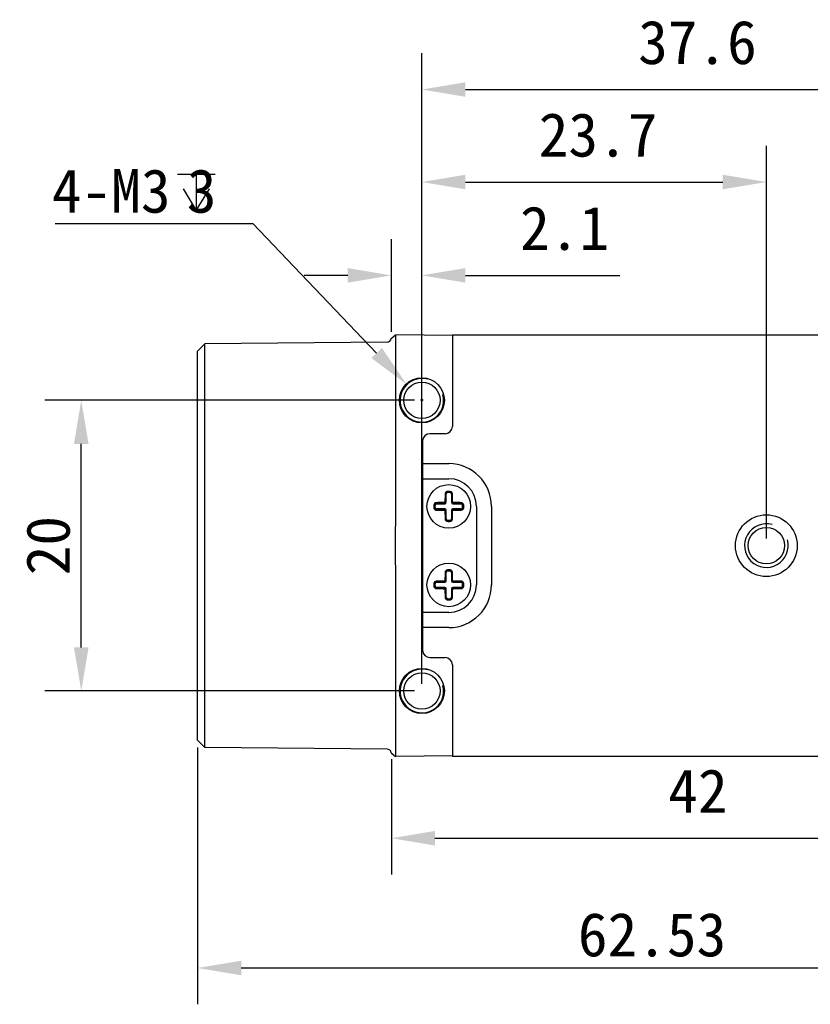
# Model space of a CAD drawing. Header units: millimetres. Extents: x 0 to 420, y 0 to 297.
# Tile 3 of 6: x 166 to 221, y 137 to 204. Entities that reach past the tile are written whole.
import ezdxf

# ---------------------------------------------------------------- set-up
doc = ezdxf.new("R2010")
doc.units = ezdxf.units.MM
doc.header["$LTSCALE"] = 23.1
doc.header["$PDMODE"] = 3
doc.header["$PDSIZE"] = 8
doc.layers.get('0').update_dxf_attribs({"linetype": 'CONTINUOUS'})
doc.layers.get('Defpoints').update_dxf_attribs({"linetype": 'CONTINUOUS'})
doc.layers.add('00_COMPONENTS', color=7, linetype='CONTINUOUS')
doc.layers.add('51__DRAFT_DIMS', color=7, linetype='CONTINUOUS')
doc.styles.get("Standard").update_dxf_attribs({"font": 'simfang.ttf'})
doc.dimstyles.new('DIMSTYLE_3', dxfattribs={"dimtxt": 3, "dimasz": 3, "dimexe": 2.5, "dimexo": 0.5, "dimgap": 0.75, "dimtad": 1, "dimdsep": 46, "dimtxsty": 'Standard', "dimblk": '_FILLED', "dimblk1": '_FILLED', "dimblk2": '_FILLED', "dimcen": 0.09, "dimclrd": 8, "dimclre": 8, "dimclrt": 7, "dimazin": 2, "dimtp": 0.3, "dimtm": 0.3, "dimtfac": 1, "dimtofl": 0, "dimtmove": 0, "dimatfit": 3, "dimldrblk": '_FILLED', "dimfxl": 1, "dimtolj": 1, "dimarcsym": 0})

# ---------------------------------------------------------------- blocks, each defined once
blk = doc.blocks.new('_FILLED')
at = {"color": 0, "linetype": 'ByBlock'}
blk.add_solid([(0, 0), (-1, 0.167), (-1, -0.167)], dxfattribs=at)
blk = doc.blocks.new('*D4')
at = {"layer": '51__DRAFT_DIMS', "color": 8, "lineweight": -2}
for p, q in [((233.779, 154.594), (233.779, 145.426)), ((191.779, 153.356), (191.779, 145.426)), ((194.779, 147.926), (230.779, 147.926))]:
    blk.add_line(p, q, dxfattribs=at)
at = {"layer": 'Defpoints', "color": 0}
for p in [(233.779, 155.094), (191.779, 153.856), (233.779, 147.926)]:
    blk.add_point(p, dxfattribs=at)
at = {"layer": '51__DRAFT_DIMS', "color": 8, "linetype": 'ByBlock', "lineweight": -2, "xscale": 3, "yscale": 3, "zscale": 3, "rotation": 180}
blk.add_blockref('_FILLED', (191.779, 147.926), dxfattribs=at)
at = {"layer": '51__DRAFT_DIMS', "color": 8, "linetype": 'ByBlock', "lineweight": -2, "xscale": 3, "yscale": 3, "zscale": 3}
blk.add_blockref('_FILLED', (233.779, 147.926), dxfattribs=at)
at = {"layer": '51__DRAFT_DIMS', "color": 7, "insert": (212.87, 152.676), "char_height": 3, "attachment_point": 2, "line_spacing_factor": 0.9}
blk.add_mtext('\\A1;42', dxfattribs=at)
blk = doc.blocks.new('*D5')
at = {"layer": '51__DRAFT_DIMS', "color": 8, "lineweight": -2}
for p, q in [((193.879, 158.556), (193.879, 195.571)), ((217.579, 168.556), (217.579, 195.571)), ((196.879, 193.071), (214.579, 193.071))]:
    blk.add_line(p, q, dxfattribs=at)
at = {"layer": 'Defpoints', "color": 0}
for p in [(217.579, 193.071), (217.579, 168.056), (193.879, 158.056)]:
    blk.add_point(p, dxfattribs=at)
at = {"layer": '51__DRAFT_DIMS', "color": 8, "linetype": 'ByBlock', "lineweight": -2, "xscale": 3, "yscale": 3, "zscale": 3, "rotation": 180}
blk.add_blockref('_FILLED', (193.879, 193.071), dxfattribs=at)
at = {"layer": '51__DRAFT_DIMS', "color": 8, "linetype": 'ByBlock', "lineweight": -2, "xscale": 3, "yscale": 3, "zscale": 3}
blk.add_blockref('_FILLED', (217.579, 193.071), dxfattribs=at)
at = {"layer": '51__DRAFT_DIMS', "color": 7, "insert": (205.998, 197.821), "char_height": 3, "attachment_point": 2, "line_spacing_factor": 0.9}
blk.add_mtext('\\A1;23.7', dxfattribs=at)
blk = doc.blocks.new('*D6')
at = {"layer": '51__DRAFT_DIMS', "color": 8, "lineweight": -2}
for p, q in [((193.879, 158.556), (193.879, 201.935)), ((231.479, 168.556), (231.479, 201.935)), ((196.879, 199.435), (228.479, 199.435))]:
    blk.add_line(p, q, dxfattribs=at)
at = {"layer": 'Defpoints', "color": 0}
for p in [(231.479, 199.435), (231.479, 168.056), (193.879, 158.056)]:
    blk.add_point(p, dxfattribs=at)
at = {"layer": '51__DRAFT_DIMS', "color": 8, "linetype": 'ByBlock', "lineweight": -2, "xscale": 3, "yscale": 3, "zscale": 3, "rotation": 180}
blk.add_blockref('_FILLED', (193.879, 199.435), dxfattribs=at)
at = {"layer": '51__DRAFT_DIMS', "color": 8, "linetype": 'ByBlock', "lineweight": -2, "xscale": 3, "yscale": 3, "zscale": 3}
blk.add_blockref('_FILLED', (231.479, 199.435), dxfattribs=at)
at = {"layer": '51__DRAFT_DIMS', "color": 7, "insert": (212.838, 204.185), "char_height": 3, "attachment_point": 2, "line_spacing_factor": 0.9}
blk.add_mtext('\\A1;37.6', dxfattribs=at)
blk = doc.blocks.new('*D7')
at = {"layer": '51__DRAFT_DIMS', "color": 8, "lineweight": -2}
for p, q in [((191.779, 182.756), (191.779, 189.148)), ((193.879, 178.556), (193.879, 189.148)), ((188.779, 186.648), (185.779, 186.648)), ((196.879, 186.648), (207.505, 186.648))]:
    blk.add_line(p, q, dxfattribs=at)
at = {"layer": 'Defpoints', "color": 0}
for p in [(193.879, 186.648), (191.779, 182.256), (193.879, 178.056)]:
    blk.add_point(p, dxfattribs=at)
at = {"layer": '51__DRAFT_DIMS', "color": 8, "linetype": 'ByBlock', "lineweight": -2, "xscale": 3, "yscale": 3, "zscale": 3}
blk.add_blockref('_FILLED', (191.779, 186.648), dxfattribs=at)
at = {"layer": '51__DRAFT_DIMS', "color": 8, "linetype": 'ByBlock', "lineweight": -2, "xscale": 3, "yscale": 3, "zscale": 3, "rotation": 180}
blk.add_blockref('_FILLED', (193.879, 186.648), dxfattribs=at)
at = {"layer": '51__DRAFT_DIMS', "color": 7, "insert": (206.755, 191.398), "char_height": 3, "attachment_point": 3, "line_spacing_factor": 0.9}
blk.add_mtext('\\A1;2.1', dxfattribs=at)
blk = doc.blocks.new('*D14')
at = {"color": 8, "lineweight": -2}
for p, q in [((193.379, 178.056), (167.946, 178.056)), ((170.446, 161.056), (170.446, 175.056)), ((193.379, 158.056), (167.946, 158.056))]:
    blk.add_line(p, q, dxfattribs=at)
at = {"layer": 'Defpoints', "color": 0}
for p in [(170.446, 178.056), (193.879, 178.056), (193.879, 158.056)]:
    blk.add_point(p, dxfattribs=at)
at = {"color": 8, "linetype": 'ByBlock', "lineweight": -2, "xscale": 3, "yscale": 3, "zscale": 3}
for p, rotation in [((170.446, 178.056), 90), ((170.446, 158.056), 270)]:
    blk.add_blockref('_FILLED', p, dxfattribs=dict(at, rotation=rotation))
at = {"color": 7, "insert": (168.179, 168.056), "char_height": 3, "attachment_point": 5, "rotation": 90}
blk.add_mtext('\\A1;20', dxfattribs=at)
blk = doc.blocks.new('*D15')
at = {"color": 8, "lineweight": -2}
for p, q in [((240.979, 168.856), (240.979, 136.5)), ((178.449, 154.168), (178.449, 136.5)), ((181.449, 139), (237.979, 139))]:
    blk.add_line(p, q, dxfattribs=at)
at = {"layer": 'Defpoints', "color": 0}
for p in [(240.979, 169.356), (178.449, 154.668), (240.979, 139)]:
    blk.add_point(p, dxfattribs=at)
at = {"color": 8, "linetype": 'ByBlock', "lineweight": -2, "xscale": 3, "yscale": 3, "zscale": 3, "rotation": 180}
blk.add_blockref('_FILLED', (178.449, 139), dxfattribs=at)
at = {"color": 8, "linetype": 'ByBlock', "lineweight": -2, "xscale": 3, "yscale": 3, "zscale": 3}
blk.add_blockref('_FILLED', (240.979, 139), dxfattribs=at)
at = {"color": 7, "insert": (209.714, 141.276), "char_height": 3, "attachment_point": 5}
blk.add_mtext('\\A1;62.53', dxfattribs=at)

msp = doc.modelspace()

# ---------------------------------------------------------------- linework, layer by layer
at = {"color": 0}
msp.add_line((178.945, 154.168), (178.945, 181.944), dxfattribs=at)
at = {"layer": '00_COMPONENTS', "color": 0}
for p, q in [((191.775, 182.305), (192.071, 182.554)), ((192.077, 181.054), (192.079, 182.554)), ((195.979, 182.52), (192.079, 182.554)), ((195.979, 182.556), (229.179, 182.556)), ((195.979, 182.556), (195.979, 176.256)), ((178.449, 181.444), (178.945, 181.944)), ((191.482, 182.054), (178.945, 181.944)), ((178.449, 154.668), (178.449, 181.444)), ((192.077, 169.7), (192.077, 181.054)), ((195.479, 175.756), (194.429, 175.756)), ((193.929, 175.256), (193.929, 160.856)), ((193.979, 173.695), (195.729, 173.695)), ((193.979, 172.656), (195.729, 172.656)), ((195.549, 171.602), (195.529, 171.602)), ((195.549, 171.036), (195.549, 171.602)), ((195.632, 171.784), (195.64, 171.702)), ((195.729, 171.788), (195.719, 171.788)), ((195.819, 171.702), (195.827, 171.784)), ((195.93, 171.602), (195.909, 171.602)), ((195.909, 171.602), (195.909, 171.036)), ((194.784, 170.846), (194.702, 170.853)), ((194.883, 170.957), (194.883, 170.936)), ((194.883, 170.936), (195.449, 170.936)), ((195.449, 170.936), (195.449, 170.965)), ((195.52, 171.036), (195.549, 171.036)), ((195.909, 171.036), (195.939, 171.036)), ((196.009, 170.965), (196.009, 170.936)), ((196.009, 170.936), (196.576, 170.936)), ((196.576, 170.936), (196.576, 170.957)), ((196.757, 170.853), (196.675, 170.846)), ((197.629, 170.756), (197.629, 165.356)), ((198.669, 170.756), (198.669, 165.356)), ((194.784, 170.667), (194.702, 170.659)), ((195.449, 170.576), (194.883, 170.576)), ((194.883, 170.576), (194.883, 170.556)), ((195.449, 170.547), (195.449, 170.576)), ((195.549, 170.476), (195.52, 170.476)), ((195.549, 169.91), (195.549, 170.476)), ((195.939, 170.476), (195.909, 170.476)), ((195.909, 170.476), (195.909, 169.91)), ((196.576, 170.576), (196.009, 170.576)), ((196.009, 170.576), (196.009, 170.547)), ((196.576, 170.556), (196.576, 170.576)), ((196.675, 170.667), (196.757, 170.659)), ((195.529, 169.91), (195.549, 169.91)), ((195.64, 169.81), (195.632, 169.729)), ((195.729, 169.724), (195.74, 169.724)), ((195.819, 169.81), (195.827, 169.729)), ((195.909, 169.91), (195.93, 169.91)), ((192.077, 155.059), (192.077, 166.413)), ((195.549, 166.202), (195.529, 166.202)), ((195.549, 165.636), (195.549, 166.202)), ((195.632, 166.384), (195.64, 166.302)), ((195.729, 166.388), (195.719, 166.388)), ((195.819, 166.302), (195.827, 166.384)), ((195.93, 166.202), (195.909, 166.202)), ((195.909, 166.202), (195.909, 165.636)), ((194.784, 165.446), (194.702, 165.453)), ((194.883, 165.557), (194.883, 165.536)), ((194.883, 165.536), (195.449, 165.536)), ((195.449, 165.536), (195.449, 165.565)), ((195.52, 165.636), (195.549, 165.636)), ((195.909, 165.636), (195.939, 165.636)), ((196.009, 165.565), (196.009, 165.536)), ((196.009, 165.536), (196.576, 165.536)), ((196.576, 165.536), (196.576, 165.557)), ((196.757, 165.453), (196.675, 165.446)), ((194.784, 165.267), (194.702, 165.259)), ((195.449, 165.176), (194.883, 165.176)), ((194.883, 165.176), (194.883, 165.156)), ((195.449, 165.147), (195.449, 165.176)), ((195.549, 165.076), (195.52, 165.076)), ((195.549, 164.51), (195.549, 165.076)), ((195.939, 165.076), (195.909, 165.076)), ((195.909, 165.076), (195.909, 164.51)), ((196.576, 165.176), (196.009, 165.176)), ((196.009, 165.176), (196.009, 165.147)), ((196.576, 165.156), (196.576, 165.176)), ((196.675, 165.267), (196.757, 165.259)), ((195.529, 164.51), (195.549, 164.51)), ((195.64, 164.41), (195.632, 164.329)), ((195.729, 164.324), (195.74, 164.324)), ((195.819, 164.41), (195.827, 164.329)), ((195.909, 164.51), (195.93, 164.51)), ((195.729, 163.456), (193.979, 163.456)), ((195.729, 162.417), (193.979, 162.417)), ((194.429, 160.356), (195.479, 160.356)), ((195.979, 159.856), (195.979, 153.556)), ((178.449, 154.668), (178.945, 154.168)), ((192.079, 153.559), (192.077, 155.059)), ((191.482, 154.059), (178.945, 154.168)), ((191.775, 153.808), (192.071, 153.559)), ((195.979, 153.593), (192.079, 153.559)), ((229.179, 153.556), (195.979, 153.556))]:
    msp.add_line(p, q, dxfattribs=at)
for centre, radius in [((193.879, 178.056), 1.55), ((193.879, 178.056), 1.25), ((195.729, 170.756), 1.5), ((217.579, 168.056), 2.125), ((217.579, 168.056), 1.25), ((195.729, 165.356), 1.5), ((193.879, 158.056), 1.55), ((193.879, 158.056), 1.25)]:
    msp.add_circle(centre, radius, dxfattribs=at)
for centre, radius, start, end in [((191.479, 182.354), 0.3, 270.5, 350.62393), ((193.879, 178.056), 1.5, 75, 15), ((195.479, 176.256), 0.5, 270, 0), ((194.429, 175.256), 0.5, 90, 180), ((195.729, 170.756), 2.939, 0, 90), ((195.729, 170.756), 1.9, 0, 90), ((195.65, 171.599), 0.121, 95.40049, 178.15156), ((195.649, 171.602), 0.1, 95.40054, 180), ((195.729, 170.756), 1.032, 90.56896, 95.40054), ((195.729, 170.756), 0.967, 84.59946, 95.40054), ((195.729, 170.756), 0.95, 84.59946, 95.40054), ((195.729, 170.756), 1.032, 84.59946, 90), ((195.809, 171.602), 0.1, 0, 84.59946), ((195.809, 171.599), 0.121, 1.84872, 84.59929), ((195.81, 171.611), 0.173, 1.30937, 84.59221), ((195.729, 170.756), 1.032, 174.59946, 185.40054), ((194.875, 170.837), 0.173, 91.3084, 174.59321), ((195.729, 170.756), 0.967, 174.59946, 185.40054), ((194.887, 170.836), 0.121, 91.84872, 174.59929), ((195.729, 170.756), 0.95, 174.59946, 185.40054), ((194.883, 170.836), 0.1, 90, 174.59946), ((195.449, 171.036), 0.1, 270, 0), ((195.449, 171.036), 0.0711, 270.12798, 359.87203), ((196.009, 171.036), 0.1, 180, 270), ((196.01, 171.036), 0.0711, 180.12798, 269.87203), ((196.572, 170.836), 0.121, 5.40048, 88.15156), ((196.576, 170.836), 0.1, 5.40054, 90), ((195.729, 170.756), 0.95, 354.59946, 5.40054), ((195.729, 170.756), 0.967, 354.59946, 5.40054), ((195.729, 170.756), 1.032, 354.59946, 5.40054), ((194.887, 170.677), 0.121, 185.40048, 268.15156), ((194.883, 170.676), 0.1, 185.40054, 270), ((195.449, 170.476), 0.1, 0, 90), ((195.449, 170.476), 0.0711, 0.12798, 89.87203), ((196.009, 170.476), 0.1, 90, 180), ((196.01, 170.476), 0.0711, 90.12798, 179.87203), ((196.576, 170.676), 0.1, 270, 354.59946), ((196.572, 170.677), 0.121, 271.84872, 354.59929), ((196.584, 170.675), 0.173, 271.30902, 354.59316), ((195.65, 169.914), 0.121, 181.84872, 264.59929), ((195.649, 169.91), 0.1, 180, 264.59946), ((195.729, 170.756), 1.032, 264.59946, 270), ((195.729, 170.756), 0.967, 264.59946, 275.40054), ((195.729, 170.756), 0.95, 264.59946, 275.40054), ((195.729, 170.756), 1.032, 270.56896, 275.40054), ((195.809, 169.91), 0.1, 275.40054, 0), ((195.809, 169.914), 0.121, 275.40049, 358.15156), ((217.579, 168.056), 1.5, 75, 15), ((195.65, 166.199), 0.121, 95.40049, 178.15156), ((195.649, 166.202), 0.1, 95.40054, 180), ((195.729, 165.356), 1.032, 90.56896, 95.40054), ((195.729, 165.356), 0.967, 84.59946, 95.40054), ((195.729, 165.356), 0.95, 84.59946, 95.40054), ((195.729, 165.356), 1.032, 84.59946, 90), ((195.809, 166.202), 0.1, 0, 84.59946), ((195.809, 166.199), 0.121, 1.84872, 84.59929), ((195.81, 166.211), 0.173, 1.30937, 84.59221), ((195.729, 165.356), 1.032, 174.59946, 185.40054), ((194.875, 165.437), 0.173, 91.3084, 174.59321), ((195.729, 165.356), 0.967, 174.59946, 185.40054), ((194.887, 165.436), 0.121, 91.84872, 174.59929), ((195.729, 165.356), 0.95, 174.59946, 185.40054), ((194.883, 165.436), 0.1, 90, 174.59946), ((195.449, 165.636), 0.1, 270, 0), ((195.449, 165.636), 0.0711, 270.12798, 359.87203), ((195.729, 165.356), 2.939, 270, 0), ((195.729, 165.356), 1.9, 270, 0), ((196.009, 165.636), 0.1, 180, 270), ((196.01, 165.636), 0.0711, 180.12798, 269.87203), ((196.572, 165.436), 0.121, 5.40048, 88.15156), ((196.576, 165.436), 0.1, 5.40054, 90), ((195.729, 165.356), 0.95, 354.59946, 5.40054), ((195.729, 165.356), 0.967, 354.59946, 5.40054), ((195.729, 165.356), 1.032, 354.59946, 5.40054), ((194.887, 165.277), 0.121, 185.40048, 268.15156), ((194.883, 165.276), 0.1, 185.40054, 270), ((195.449, 165.076), 0.1, 0, 90), ((195.449, 165.076), 0.0711, 0.12798, 89.87203), ((196.009, 165.076), 0.1, 90, 180), ((196.01, 165.076), 0.0711, 90.12798, 179.87203), ((196.576, 165.276), 0.1, 270, 354.59946), ((196.572, 165.277), 0.121, 271.84872, 354.59929), ((196.584, 165.275), 0.173, 271.30902, 354.59316), ((195.65, 164.514), 0.121, 181.84872, 264.59929), ((195.649, 164.51), 0.1, 180, 264.59946), ((195.729, 165.356), 1.032, 264.59946, 270), ((195.729, 165.356), 0.967, 264.59946, 275.40054), ((195.729, 165.356), 0.95, 264.59946, 275.40054), ((195.729, 165.356), 1.032, 270.56896, 275.40054), ((195.809, 164.51), 0.1, 275.40054, 0), ((195.809, 164.514), 0.121, 275.40049, 358.15156), ((194.429, 160.856), 0.5, 180, 270), ((195.479, 159.856), 0.5, 0, 90), ((193.879, 158.056), 1.5, 75, 15), ((191.479, 153.759), 0.3, 9.37607, 89.5)]:
    msp.add_arc(centre, radius, start, end, dxfattribs=at)
for points, knots in [([(195.475, 171.615), (195.474, 171.568), (195.47, 171.376), (195.468, 171.185), (195.467, 171.04)], [0, 0, 0, 0, 0.247014, 1, 1, 1, 1]), ([(195.632, 171.784), (195.611, 171.782), (195.57, 171.77), (195.518, 171.731), (195.484, 171.677), (195.476, 171.636), (195.475, 171.615)], [0, 0, 0, 0, 0.253535, 0.504999, 0.753579, 1, 1, 1, 1]), ([(195.529, 171.602), (195.529, 171.603), (195.527, 171.605), (195.524, 171.607), (195.519, 171.609), (195.509, 171.612), (195.494, 171.614), (195.482, 171.615), (195.475, 171.615)], [0, 0, 0, 0, 0.047043, 0.116694, 0.215119, 0.341803, 0.659688, 1, 1, 1, 1]), ([(195.52, 171.036), (195.521, 171.084), (195.522, 171.273), (195.526, 171.461), (195.529, 171.602)], [0, 0, 0, 0, 0.252521, 1, 1, 1, 1]), ([(195.984, 171.615), (195.977, 171.615), (195.965, 171.614), (195.95, 171.612), (195.94, 171.609), (195.935, 171.607), (195.932, 171.605), (195.93, 171.603), (195.93, 171.602)], [0, 0, 0, 0, 0.340312, 0.658198, 0.784881, 0.883306, 0.952957, 1, 1, 1, 1]), ([(195.93, 171.602), (195.931, 171.556), (195.935, 171.367), (195.938, 171.178), (195.939, 171.036)], [0, 0, 0, 0, 0.247014, 1, 1, 1, 1]), ([(195.992, 171.04), (195.992, 171.089), (195.99, 171.28), (195.987, 171.472), (195.984, 171.615)], [0, 0, 0, 0, 0.252521, 1, 1, 1, 1]), ([(195.445, 171.019), (195.397, 171.019), (195.205, 171.017), (195.014, 171.014), (194.871, 171.01)], [0, 0, 0, 0, 0.25252, 1, 1, 1, 1]), ([(194.871, 171.01), (194.871, 171.004), (194.871, 170.992), (194.873, 170.977), (194.876, 170.967), (194.878, 170.962), (194.881, 170.958), (194.882, 170.957), (194.883, 170.957)], [0, 0, 0, 0, 0.340312, 0.658198, 0.784881, 0.883306, 0.952957, 1, 1, 1, 1]), ([(194.883, 170.957), (194.93, 170.958), (195.119, 170.962), (195.307, 170.964), (195.449, 170.965)], [0, 0, 0, 0, 0.247014, 1, 1, 1, 1]), ([(195.467, 171.04), (195.467, 171.035), (195.462, 171.024), (195.451, 171.019), (195.445, 171.019)], [0, 0, 0, 0, 0.499777, 1, 1, 1, 1]), ([(195.449, 170.965), (195.449, 170.966), (195.448, 170.968), (195.448, 170.971), (195.447, 170.976), (195.446, 170.983), (195.446, 170.992), (195.445, 171.004), (195.445, 171.013), (195.445, 171.019)], [0, 0, 0, 0, 0.033316, 0.099046, 0.199806, 0.331751, 0.488401, 0.659139, 1, 1, 1, 1]), ([(195.467, 171.04), (195.473, 171.04), (195.482, 171.04), (195.494, 171.04), (195.502, 171.039), (195.509, 171.039), (195.515, 171.038), (195.518, 171.037), (195.52, 171.037), (195.52, 171.036)], [0, 0, 0, 0, 0.340861, 0.511599, 0.668249, 0.800194, 0.900954, 0.966684, 1, 1, 1, 1]), ([(195.939, 171.036), (195.939, 171.037), (195.941, 171.037), (195.944, 171.038), (195.95, 171.039), (195.957, 171.039), (195.965, 171.04), (195.977, 171.04), (195.986, 171.04), (195.992, 171.04)], [0, 0, 0, 0, 0.033316, 0.099046, 0.199806, 0.331751, 0.488401, 0.659139, 1, 1, 1, 1]), ([(196.014, 171.019), (196.008, 171.019), (195.997, 171.024), (195.992, 171.035), (195.992, 171.04)], [0, 0, 0, 0, 0.499777, 1, 1, 1, 1]), ([(196.014, 171.019), (196.014, 171.013), (196.014, 171.004), (196.013, 170.992), (196.012, 170.983), (196.012, 170.976), (196.011, 170.971), (196.01, 170.968), (196.01, 170.966), (196.009, 170.965)], [0, 0, 0, 0, 0.340861, 0.511599, 0.668249, 0.800194, 0.900954, 0.966684, 1, 1, 1, 1]), ([(196.009, 170.965), (196.057, 170.965), (196.246, 170.963), (196.435, 170.96), (196.576, 170.957)], [0, 0, 0, 0, 0.252521, 1, 1, 1, 1]), ([(196.588, 171.01), (196.541, 171.011), (196.349, 171.015), (196.158, 171.018), (196.014, 171.019)], [0, 0, 0, 0, 0.247015, 1, 1, 1, 1]), ([(196.576, 170.957), (196.577, 170.957), (196.578, 170.958), (196.581, 170.962), (196.583, 170.967), (196.586, 170.977), (196.588, 170.992), (196.588, 171.004), (196.588, 171.01)], [0, 0, 0, 0, 0.047043, 0.116694, 0.215119, 0.341803, 0.659688, 1, 1, 1, 1]), ([(196.757, 170.853), (196.755, 170.874), (196.743, 170.916), (196.704, 170.967), (196.65, 171.001), (196.609, 171.01), (196.588, 171.01)], [0, 0, 0, 0, 0.253547, 0.505016, 0.753594, 1, 1, 1, 1]), ([(194.702, 170.659), (194.704, 170.638), (194.716, 170.596), (194.755, 170.545), (194.808, 170.511), (194.85, 170.502), (194.871, 170.502)], [0, 0, 0, 0, 0.253569, 0.50507, 0.753653, 1, 1, 1, 1]), ([(194.883, 170.556), (194.882, 170.555), (194.881, 170.554), (194.878, 170.55), (194.876, 170.545), (194.873, 170.535), (194.871, 170.521), (194.871, 170.508), (194.871, 170.502)], [0, 0, 0, 0, 0.047043, 0.116694, 0.215119, 0.341803, 0.659688, 1, 1, 1, 1]), ([(194.871, 170.502), (194.918, 170.501), (195.109, 170.497), (195.301, 170.494), (195.445, 170.493)], [0, 0, 0, 0, 0.247019, 1, 1, 1, 1]), ([(195.449, 170.547), (195.402, 170.547), (195.213, 170.549), (195.024, 170.552), (194.883, 170.556)], [0, 0, 0, 0, 0.252521, 1, 1, 1, 1]), ([(195.445, 170.493), (195.445, 170.5), (195.445, 170.509), (195.446, 170.521), (195.446, 170.529), (195.447, 170.536), (195.448, 170.541), (195.448, 170.545), (195.449, 170.547), (195.449, 170.547)], [0, 0, 0, 0, 0.340861, 0.511599, 0.668249, 0.800194, 0.900954, 0.966684, 1, 1, 1, 1]), ([(195.445, 170.493), (195.451, 170.493), (195.462, 170.489), (195.467, 170.477), (195.467, 170.472)], [0, 0, 0, 0, 0.499777, 1, 1, 1, 1]), ([(195.52, 170.476), (195.52, 170.476), (195.518, 170.475), (195.515, 170.474), (195.509, 170.474), (195.502, 170.473), (195.494, 170.473), (195.482, 170.472), (195.473, 170.472), (195.467, 170.472)], [0, 0, 0, 0, 0.033316, 0.099046, 0.199806, 0.331751, 0.488401, 0.659139, 1, 1, 1, 1]), ([(195.467, 170.472), (195.467, 170.424), (195.468, 170.339), (195.469, 170.219), (195.471, 170.129), (195.472, 170.057), (195.473, 170.004), (195.474, 169.95), (195.475, 169.915), (195.475, 169.897)], [0, 0, 0, 0, 0.252528, 0.441044, 0.628589, 0.721937, 0.814968, 0.907664, 1, 1, 1, 1]), ([(195.529, 169.91), (195.528, 169.957), (195.524, 170.145), (195.521, 170.334), (195.52, 170.476)], [0, 0, 0, 0, 0.247014, 1, 1, 1, 1]), ([(195.939, 170.476), (195.938, 170.429), (195.936, 170.24), (195.933, 170.051), (195.93, 169.91)], [0, 0, 0, 0, 0.252521, 1, 1, 1, 1]), ([(195.992, 170.472), (195.986, 170.472), (195.977, 170.472), (195.965, 170.473), (195.957, 170.473), (195.95, 170.474), (195.944, 170.474), (195.941, 170.475), (195.939, 170.476), (195.939, 170.476)], [0, 0, 0, 0, 0.340861, 0.511599, 0.668249, 0.800194, 0.900954, 0.966684, 1, 1, 1, 1]), ([(195.984, 169.897), (195.984, 169.921), (195.985, 169.968), (195.987, 170.051), (195.989, 170.147), (195.99, 170.255), (195.991, 170.363), (195.992, 170.436), (195.992, 170.472)], [0, 0, 0, 0, 0.123196, 0.247016, 0.433806, 0.621696, 0.810494, 1, 1, 1, 1]), ([(195.992, 170.472), (195.992, 170.477), (195.997, 170.489), (196.008, 170.493), (196.014, 170.493)], [0, 0, 0, 0, 0.499777, 1, 1, 1, 1]), ([(196.576, 170.556), (196.529, 170.555), (196.34, 170.551), (196.152, 170.548), (196.009, 170.547)], [0, 0, 0, 0, 0.247014, 1, 1, 1, 1]), ([(196.009, 170.547), (196.01, 170.547), (196.01, 170.545), (196.011, 170.541), (196.012, 170.536), (196.012, 170.529), (196.013, 170.521), (196.014, 170.509), (196.014, 170.5), (196.014, 170.493)], [0, 0, 0, 0, 0.033316, 0.099046, 0.199806, 0.331751, 0.488401, 0.659139, 1, 1, 1, 1]), ([(196.014, 170.493), (196.062, 170.494), (196.254, 170.496), (196.445, 170.499), (196.588, 170.502)], [0, 0, 0, 0, 0.252523, 1, 1, 1, 1]), ([(196.588, 170.502), (196.588, 170.508), (196.588, 170.521), (196.586, 170.535), (196.583, 170.545), (196.581, 170.55), (196.578, 170.554), (196.577, 170.555), (196.576, 170.556)], [0, 0, 0, 0, 0.340312, 0.658198, 0.784881, 0.883306, 0.952957, 1, 1, 1, 1]), ([(192.077, 166.413), (192.077, 166.688), (192.072, 167.238), (192.068, 168.061), (192.072, 168.881), (192.077, 169.427), (192.077, 169.7)], [0, 0, 0, 0, 0.251518, 0.50174, 0.750859, 1, 1, 1, 1]), ([(195.475, 169.897), (195.482, 169.897), (195.494, 169.898), (195.509, 169.9), (195.519, 169.903), (195.524, 169.905), (195.527, 169.907), (195.529, 169.909), (195.529, 169.91)], [0, 0, 0, 0, 0.340312, 0.658198, 0.784881, 0.883306, 0.952957, 1, 1, 1, 1]), ([(195.475, 169.897), (195.476, 169.877), (195.484, 169.835), (195.518, 169.781), (195.57, 169.742), (195.611, 169.731), (195.632, 169.729)], [0, 0, 0, 0, 0.2463, 0.49476, 0.746234, 1, 1, 1, 1]), ([(195.827, 169.729), (195.848, 169.731), (195.889, 169.743), (195.941, 169.781), (195.975, 169.835), (195.983, 169.877), (195.984, 169.897)], [0, 0, 0, 0, 0.253676, 0.505131, 0.753649, 1, 1, 1, 1]), ([(195.93, 169.91), (195.93, 169.909), (195.932, 169.907), (195.935, 169.905), (195.94, 169.903), (195.95, 169.9), (195.965, 169.898), (195.977, 169.897), (195.984, 169.897)], [0, 0, 0, 0, 0.047043, 0.116694, 0.215119, 0.341803, 0.659688, 1, 1, 1, 1]), ([(195.475, 166.215), (195.474, 166.168), (195.47, 165.976), (195.468, 165.785), (195.467, 165.64)], [0, 0, 0, 0, 0.247014, 1, 1, 1, 1]), ([(195.632, 166.384), (195.611, 166.382), (195.57, 166.37), (195.518, 166.331), (195.484, 166.277), (195.476, 166.236), (195.475, 166.215)], [0, 0, 0, 0, 0.253535, 0.504999, 0.753579, 1, 1, 1, 1]), ([(195.529, 166.202), (195.529, 166.203), (195.527, 166.205), (195.524, 166.207), (195.519, 166.209), (195.509, 166.212), (195.494, 166.214), (195.482, 166.215), (195.475, 166.215)], [0, 0, 0, 0, 0.047043, 0.116694, 0.215119, 0.341803, 0.659688, 1, 1, 1, 1]), ([(195.52, 165.636), (195.521, 165.684), (195.522, 165.873), (195.526, 166.061), (195.529, 166.202)], [0, 0, 0, 0, 0.252521, 1, 1, 1, 1]), ([(195.984, 166.215), (195.977, 166.215), (195.965, 166.214), (195.95, 166.212), (195.94, 166.209), (195.935, 166.207), (195.932, 166.205), (195.93, 166.203), (195.93, 166.202)], [0, 0, 0, 0, 0.340312, 0.658198, 0.784881, 0.883306, 0.952957, 1, 1, 1, 1]), ([(195.93, 166.202), (195.931, 166.156), (195.935, 165.967), (195.938, 165.778), (195.939, 165.636)], [0, 0, 0, 0, 0.247014, 1, 1, 1, 1]), ([(195.992, 165.64), (195.992, 165.689), (195.99, 165.88), (195.987, 166.072), (195.984, 166.215)], [0, 0, 0, 0, 0.252521, 1, 1, 1, 1]), ([(195.445, 165.619), (195.397, 165.619), (195.205, 165.617), (195.014, 165.614), (194.871, 165.61)], [0, 0, 0, 0, 0.25252, 1, 1, 1, 1]), ([(194.871, 165.61), (194.871, 165.604), (194.871, 165.592), (194.873, 165.577), (194.876, 165.567), (194.878, 165.562), (194.881, 165.558), (194.882, 165.557), (194.883, 165.557)], [0, 0, 0, 0, 0.340312, 0.658198, 0.784881, 0.883306, 0.952957, 1, 1, 1, 1]), ([(194.883, 165.557), (194.93, 165.558), (195.119, 165.562), (195.307, 165.564), (195.449, 165.565)], [0, 0, 0, 0, 0.247014, 1, 1, 1, 1]), ([(195.467, 165.64), (195.467, 165.635), (195.462, 165.624), (195.451, 165.619), (195.445, 165.619)], [0, 0, 0, 0, 0.499777, 1, 1, 1, 1]), ([(195.449, 165.565), (195.449, 165.566), (195.448, 165.568), (195.448, 165.571), (195.447, 165.576), (195.446, 165.583), (195.446, 165.592), (195.445, 165.604), (195.445, 165.613), (195.445, 165.619)], [0, 0, 0, 0, 0.033316, 0.099046, 0.199806, 0.331751, 0.488401, 0.659139, 1, 1, 1, 1]), ([(195.467, 165.64), (195.473, 165.64), (195.482, 165.64), (195.494, 165.64), (195.502, 165.639), (195.509, 165.639), (195.515, 165.638), (195.518, 165.637), (195.52, 165.637), (195.52, 165.636)], [0, 0, 0, 0, 0.340861, 0.511599, 0.668249, 0.800194, 0.900954, 0.966684, 1, 1, 1, 1]), ([(195.939, 165.636), (195.939, 165.637), (195.941, 165.637), (195.944, 165.638), (195.95, 165.639), (195.957, 165.639), (195.965, 165.64), (195.977, 165.64), (195.986, 165.64), (195.992, 165.64)], [0, 0, 0, 0, 0.033316, 0.099046, 0.199806, 0.331751, 0.488401, 0.659139, 1, 1, 1, 1]), ([(196.014, 165.619), (196.008, 165.619), (195.997, 165.624), (195.992, 165.635), (195.992, 165.64)], [0, 0, 0, 0, 0.499777, 1, 1, 1, 1]), ([(196.014, 165.619), (196.014, 165.613), (196.014, 165.604), (196.013, 165.592), (196.012, 165.583), (196.012, 165.576), (196.011, 165.571), (196.01, 165.568), (196.01, 165.566), (196.009, 165.565)], [0, 0, 0, 0, 0.340861, 0.511599, 0.668249, 0.800194, 0.900954, 0.966684, 1, 1, 1, 1]), ([(196.009, 165.565), (196.057, 165.565), (196.246, 165.563), (196.435, 165.56), (196.576, 165.557)], [0, 0, 0, 0, 0.252521, 1, 1, 1, 1]), ([(196.588, 165.61), (196.541, 165.611), (196.349, 165.615), (196.158, 165.618), (196.014, 165.619)], [0, 0, 0, 0, 0.247015, 1, 1, 1, 1]), ([(196.576, 165.557), (196.577, 165.557), (196.578, 165.558), (196.581, 165.562), (196.583, 165.567), (196.586, 165.577), (196.588, 165.592), (196.588, 165.604), (196.588, 165.61)], [0, 0, 0, 0, 0.047043, 0.116694, 0.215119, 0.341803, 0.659688, 1, 1, 1, 1]), ([(196.757, 165.453), (196.755, 165.474), (196.743, 165.516), (196.704, 165.567), (196.65, 165.601), (196.609, 165.61), (196.588, 165.61)], [0, 0, 0, 0, 0.253547, 0.505016, 0.753594, 1, 1, 1, 1]), ([(194.702, 165.259), (194.704, 165.238), (194.716, 165.196), (194.755, 165.145), (194.808, 165.111), (194.85, 165.102), (194.871, 165.102)], [0, 0, 0, 0, 0.253569, 0.50507, 0.753653, 1, 1, 1, 1]), ([(194.883, 165.156), (194.882, 165.155), (194.881, 165.154), (194.878, 165.15), (194.876, 165.145), (194.873, 165.135), (194.871, 165.121), (194.871, 165.108), (194.871, 165.102)], [0, 0, 0, 0, 0.047043, 0.116694, 0.215119, 0.341803, 0.659688, 1, 1, 1, 1]), ([(194.871, 165.102), (194.918, 165.101), (195.109, 165.097), (195.301, 165.094), (195.445, 165.093)], [0, 0, 0, 0, 0.247019, 1, 1, 1, 1]), ([(195.449, 165.147), (195.402, 165.147), (195.213, 165.149), (195.024, 165.152), (194.883, 165.156)], [0, 0, 0, 0, 0.252521, 1, 1, 1, 1]), ([(195.445, 165.093), (195.445, 165.1), (195.445, 165.109), (195.446, 165.121), (195.446, 165.129), (195.447, 165.136), (195.448, 165.141), (195.448, 165.145), (195.449, 165.147), (195.449, 165.147)], [0, 0, 0, 0, 0.340861, 0.511599, 0.668249, 0.800194, 0.900954, 0.966684, 1, 1, 1, 1]), ([(195.445, 165.093), (195.451, 165.093), (195.462, 165.089), (195.467, 165.077), (195.467, 165.072)], [0, 0, 0, 0, 0.499777, 1, 1, 1, 1]), ([(195.52, 165.076), (195.52, 165.076), (195.518, 165.075), (195.515, 165.074), (195.509, 165.074), (195.502, 165.073), (195.494, 165.073), (195.482, 165.072), (195.473, 165.072), (195.467, 165.072)], [0, 0, 0, 0, 0.033316, 0.099046, 0.199806, 0.331751, 0.488401, 0.659139, 1, 1, 1, 1]), ([(195.467, 165.072), (195.467, 165.024), (195.468, 164.939), (195.469, 164.819), (195.471, 164.729), (195.472, 164.657), (195.473, 164.604), (195.474, 164.55), (195.475, 164.515), (195.475, 164.497)], [0, 0, 0, 0, 0.252528, 0.441044, 0.628589, 0.721937, 0.814968, 0.907664, 1, 1, 1, 1]), ([(195.529, 164.51), (195.528, 164.557), (195.524, 164.745), (195.521, 164.934), (195.52, 165.076)], [0, 0, 0, 0, 0.247014, 1, 1, 1, 1]), ([(195.939, 165.076), (195.938, 165.029), (195.936, 164.84), (195.933, 164.651), (195.93, 164.51)], [0, 0, 0, 0, 0.252521, 1, 1, 1, 1]), ([(195.992, 165.072), (195.986, 165.072), (195.977, 165.072), (195.965, 165.073), (195.957, 165.073), (195.95, 165.074), (195.944, 165.074), (195.941, 165.075), (195.939, 165.076), (195.939, 165.076)], [0, 0, 0, 0, 0.340861, 0.511599, 0.668249, 0.800194, 0.900954, 0.966684, 1, 1, 1, 1]), ([(195.984, 164.497), (195.984, 164.521), (195.985, 164.568), (195.987, 164.651), (195.989, 164.747), (195.99, 164.855), (195.991, 164.963), (195.992, 165.036), (195.992, 165.072)], [0, 0, 0, 0, 0.123196, 0.247016, 0.433806, 0.621696, 0.810494, 1, 1, 1, 1]), ([(195.992, 165.072), (195.992, 165.077), (195.997, 165.089), (196.008, 165.093), (196.014, 165.093)], [0, 0, 0, 0, 0.499777, 1, 1, 1, 1]), ([(196.576, 165.156), (196.529, 165.155), (196.34, 165.151), (196.152, 165.148), (196.009, 165.147)], [0, 0, 0, 0, 0.247014, 1, 1, 1, 1]), ([(196.009, 165.147), (196.01, 165.147), (196.01, 165.145), (196.011, 165.141), (196.012, 165.136), (196.012, 165.129), (196.013, 165.121), (196.014, 165.109), (196.014, 165.1), (196.014, 165.093)], [0, 0, 0, 0, 0.033316, 0.099046, 0.199806, 0.331751, 0.488401, 0.659139, 1, 1, 1, 1]), ([(196.014, 165.093), (196.062, 165.094), (196.254, 165.096), (196.445, 165.099), (196.588, 165.102)], [0, 0, 0, 0, 0.252523, 1, 1, 1, 1]), ([(196.588, 165.102), (196.588, 165.108), (196.588, 165.121), (196.586, 165.135), (196.583, 165.145), (196.581, 165.15), (196.578, 165.154), (196.577, 165.155), (196.576, 165.156)], [0, 0, 0, 0, 0.340312, 0.658198, 0.784881, 0.883306, 0.952957, 1, 1, 1, 1]), ([(195.475, 164.497), (195.482, 164.497), (195.494, 164.498), (195.509, 164.5), (195.519, 164.503), (195.524, 164.505), (195.527, 164.507), (195.529, 164.509), (195.529, 164.51)], [0, 0, 0, 0, 0.340312, 0.658198, 0.784881, 0.883306, 0.952957, 1, 1, 1, 1]), ([(195.475, 164.497), (195.476, 164.477), (195.484, 164.435), (195.518, 164.381), (195.57, 164.342), (195.611, 164.331), (195.632, 164.329)], [0, 0, 0, 0, 0.2463, 0.49476, 0.746234, 1, 1, 1, 1]), ([(195.827, 164.329), (195.848, 164.331), (195.889, 164.343), (195.941, 164.381), (195.975, 164.435), (195.983, 164.477), (195.984, 164.497)], [0, 0, 0, 0, 0.253676, 0.505131, 0.753649, 1, 1, 1, 1]), ([(195.93, 164.51), (195.93, 164.509), (195.932, 164.507), (195.935, 164.505), (195.94, 164.503), (195.95, 164.5), (195.965, 164.498), (195.977, 164.497), (195.984, 164.497)], [0, 0, 0, 0, 0.047043, 0.116694, 0.215119, 0.341803, 0.659688, 1, 1, 1, 1])]:
    msp.add_open_spline(points, degree=3, knots=knots, dxfattribs=at)
at = {"layer": '51__DRAFT_DIMS', "color": 0}
for p, q in [((177.058, 193.606), (179.658, 193.606)), ((178.358, 193.606), (178.358, 191.106)), ((193.969, 178.056), (193.789, 178.056)), ((193.879, 178.146), (193.879, 177.966))]:
    msp.add_line(p, q, dxfattribs=at)
at = {"layer": '51__DRAFT_DIMS', "color": 8}
for p in [(168.648, 190.208), (190.767, 181.307)]:
    msp.add_line(p, (182.244, 190.208), dxfattribs=at)
at = {"layer": '51__DRAFT_DIMS', "color": 0}
msp.add_lwpolyline([(177.458, 192.606), (178.358, 191.106), (179.258, 192.606)], dxfattribs=at)

# ---------------------------------------------------------------- block references
at = {"layer": '51__DRAFT_DIMS', "color": 8, "xscale": 3, "yscale": 3, "zscale": 3, "rotation": 313.7552811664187}
msp.add_blockref('_FILLED', (192.842, 179.14), dxfattribs=at)

# ---------------------------------------------------------------- texts
at = {"layer": '51__DRAFT_DIMS', "color": 0, "insert": (168.428, 193.96), "char_height": 3, "attachment_point": 1, "line_spacing_factor": 0.9}
msp.add_mtext('\\A1;4-M3{\\Fgdt|c0; }3', dxfattribs=at)

# ---------------------------------------------------------------- dimensions: what is measured, and where the dimension line sits
dim = msp.add_linear_dim(base=(170.446, 178.056), p1=(193.879, 158.056), p2=(193.879, 178.056), angle=270, dimstyle='DIMSTYLE_3')
dim.commit()
dim.dimension.update_dxf_attribs({"geometry": '*D14', "text_midpoint": (168.179, 168.056)})
dim = msp.add_linear_dim(base=(240.979, 139), p1=(178.449, 154.668), p2=(240.979, 169.356), dimstyle='DIMSTYLE_3')
dim.commit()
dim.dimension.update_dxf_attribs({"geometry": '*D15', "text_midpoint": (209.714, 139), "dimtype": 160})
at = {"layer": '51__DRAFT_DIMS', "color": 4}
for base, p1, p2, picture, middle in [((231.479, 199.435), (193.879, 158.056), (231.479, 168.056), '*D6', (212.838, 199.435)), ((217.579, 193.071), (193.879, 158.056), (217.579, 168.056), '*D5', (205.998, 193.071)), ((193.879, 186.648), (191.779, 182.256), (193.879, 178.056), '*D7', (203.798, 186.648)), ((233.779, 147.926), (191.779, 153.856), (233.779, 155.094), '*D4', (212.87, 147.926))]:
    dim = msp.add_linear_dim(base=base, p1=p1, p2=p2, dimstyle='DIMSTYLE_3', dxfattribs=at)
    dim.commit()
    dim.dimension.update_dxf_attribs({"geometry": picture, "text_midpoint": middle, "dimtype": 160})

doc.saveas('drawing.dxf')
